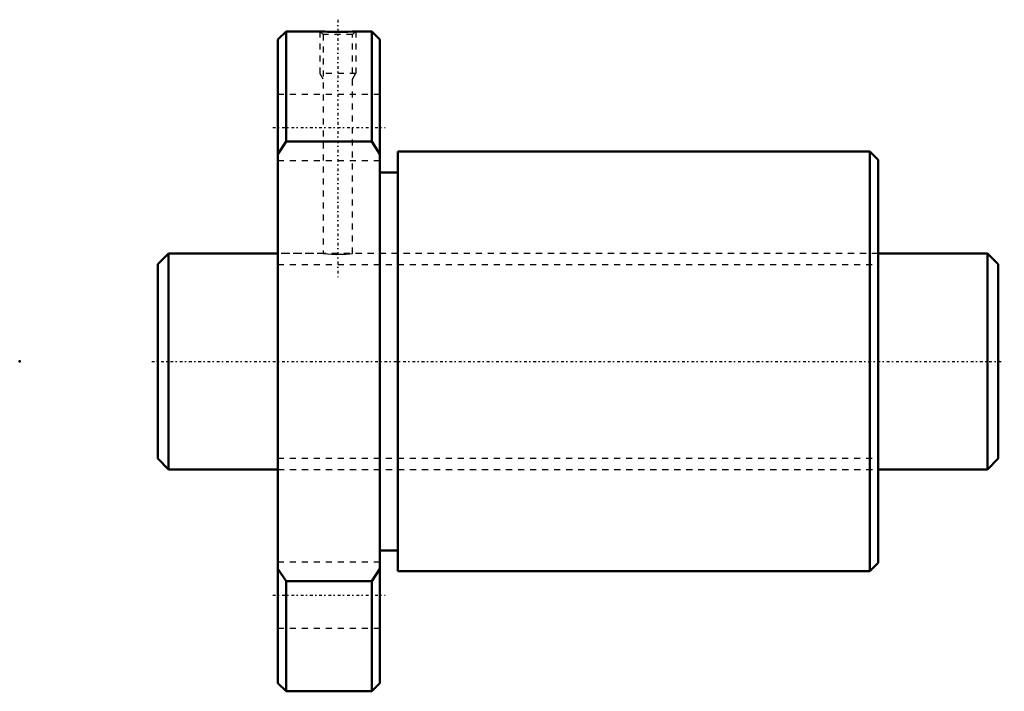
# Model space of a CAD drawing. Header units: millimetres. Extents: x -23 to 141, y -55 to 57.
import ezdxf

# ---------------------------------------------------------------- set-up
doc = ezdxf.new("R2010")
doc.units = ezdxf.units.MM
doc.linetypes.add('Center', pattern=[1.5, 0.45, -0.5, 0.05, -0.5])
doc.linetypes.add('Dashed', pattern=[2, 1, -1])
for name, color, linetype, lineweight in [('2d ConnectionPoints', 7, 'Continuous', 50), ('AM_0', 7, 'Continuous', 50), ('AM_5', 3, 'Continuous', 25), ('AM_7', 7, 'Center', 25), ('AM_9', 6, 'Dashed', 25)]:
    doc.layers.add(name, color=color, linetype=linetype, lineweight=lineweight)

# ---------------------------------------------------------------- blocks, each defined once
blk = doc.blocks.new('1_BTK_3610V_5_3ZZ_Nut_0_in_BTK3610V_5_3ZZ_140LC7T_000_0')
at = {"layer": 'AM_0'}
for p, q in [((21.38, 55), (20, 53.62)), ((27.03, 55), (21.38, 55)), ((21.38, 55), (21.38, 36.66)), ((35.63, 55), (33, 55)), ((37, 53.62), (35.63, 55)), ((35.63, 55), (35.63, 36.66)), ((20, 53.62), (20, -53.63)), ((37, 53.62), (37, -53.63)), ((21.38, 36.66), (20, 34.56)), ((35.63, 36.66), (21.38, 36.66)), ((37, 34.56), (35.63, 36.66)), ((118.6, 35), (40, 35)), ((40, 35), (40, -35)), ((120, 33.6), (118.6, 35)), ((118.6, 35), (118.6, -35)), ((120, 33.6), (120, -33.6)), ((40, 31.5), (37, 31.5)), ((37, -31.5), (40, -31.5)), ((118.6, -35), (120, -33.6)), ((20, -34.56), (21.38, -36.66)), ((35.63, -36.66), (37, -34.56)), ((40, -35), (118.6, -35)), ((21.38, -36.66), (35.63, -36.66)), ((21.38, -36.66), (21.38, -55)), ((35.63, -36.66), (35.63, -55)), ((20, -53.63), (21.38, -55)), ((35.63, -55), (37, -53.63)), ((21.38, -55), (35.63, -55))]:
    blk.add_line(p, q, dxfattribs=at)
blk.add_lwpolyline([(33, 55), (33, 55), (32.83, 54.99), (32.37, 54.97), (31.65, 54.95), (30.73, 54.93), (29.71, 54.92), (29.21, 54.93), (28.72, 54.94), (28.27, 54.95), (27.87, 54.96), (27.55, 54.97), (27.28, 54.99), (27.02, 55), (27, 55)], dxfattribs=at)
at = {"layer": 'AM_5', "linetype": 'Dashed'}
for p, q in [((27, 55), (27, 48)), ((33, 55), (33, 48)), ((33, 48), (27, 48)), ((27.54, 47.06), (27, 48)), ((32.46, 47.06), (33, 48))]:
    blk.add_line(p, q, dxfattribs=at)
at = {"layer": 'AM_7'}
for p, q in [((30, 56.95), (30, 14.05)), ((19.15, 38.97), (37.85, 38.97)), ((19.15, -38.97), (37.85, -38.97))]:
    blk.add_line(p, q, dxfattribs=at)
at = {"layer": 'AM_9'}
for p, q in [((27, 55), (27.54, 54.46)), ((27.54, 54.46), (27.54, 18)), ((32.46, 54.46), (27.54, 54.46)), ((32.46, 54.46), (33, 55)), ((32.46, 18), (32.46, 54.46)), ((37, 44.47), (20, 44.47)), ((20, 33.47), (37, 33.47)), ((20.05, 21.6), (20, 21.6)), ((20.05, 21.6), (20.05, -21.6)), ((120, 21.6), (119.95, 21.6)), ((119.95, 21.6), (119.95, -21.6)), ((27.57, 18), (20.05, 18)), ((30.5, 17.84), (30, 17.83)), ((119.95, 18), (32.46, 18)), ((20.05, -18), (119.95, -18)), ((20, -21.6), (20.05, -21.6)), ((119.95, -21.6), (120, -21.6)), ((37, -33.47), (20, -33.47)), ((20, -44.47), (37, -44.47))]:
    blk.add_line(p, q, dxfattribs=at)
blk.add_lwpolyline([(27.54, 18), (27.56, 18), (27.78, 17.97), (28.25, 17.92), (28.92, 17.86), (29.72, 17.83), (30.54, 17.84), (31.3, 17.88), (31.91, 17.93), (32.32, 17.98), (32.46, 18), (32.46, 18)], dxfattribs=at)
blk = doc.blocks.new('2_BTK_3610V_5_300_Shaft_0_in_BTK3610V_5_3ZZ_140LC7T_000_0')
at = {"layer": 'AM_0'}
for p, q in [((1.8, 18), (0, 16.2)), ((20, 18), (1.8, 18)), ((1.8, 18), (1.8, -18)), ((138.2, 18), (120, 18)), ((140, 16.2), (138.2, 18)), ((138.2, 18), (138.2, -18)), ((0, 16.2), (0, -16.2)), ((140, 16.2), (140, -16.2)), ((0, -16.2), (1.8, -18)), ((138.2, -18), (140, -16.2)), ((1.8, -18), (20, -18)), ((120, -18), (138.2, -18))]:
    blk.add_line(p, q, dxfattribs=at)
at = {"layer": 'AM_5', "linetype": 'Dashed'}
for p, q in [((20, 16.1595), (120, 16.1595)), ((20, -16.1595), (120, -16.1595))]:
    blk.add_line(p, q, dxfattribs=at)
at = {"layer": 'AM_7'}
blk.add_line((-1, 0), (141, 0), dxfattribs=at)
at = {"layer": 'AM_9'}
for p, q in [((120, 18), (20, 18)), ((20, -18), (120, -18))]:
    blk.add_line(p, q, dxfattribs=at)

msp = doc.modelspace()

# ---------------------------------------------------------------- linework, layer by layer
at = {"layer": '2d ConnectionPoints'}
for p in [(-23, 0), (0, 0), (140, 0)]:
    msp.add_point(p, dxfattribs=at)

# ---------------------------------------------------------------- block references
for name in ['1_BTK_3610V_5_3ZZ_Nut_0_in_BTK3610V_5_3ZZ_140LC7T_000_0', '2_BTK_3610V_5_300_Shaft_0_in_BTK3610V_5_3ZZ_140LC7T_000_0']:
    msp.add_blockref(name, (0, 0))

doc.saveas('drawing.dxf')
